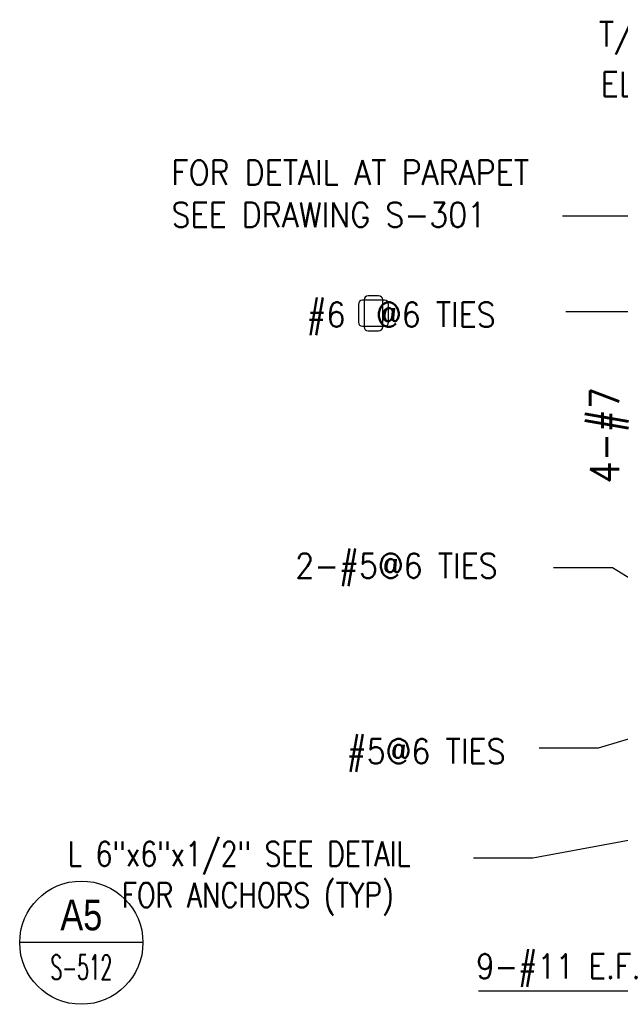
# Model space of a CAD drawing. Header units: inches. Extents: x -9715 to 32893, y -15613 to -1138.
# Tile 83 of 256: x 9272 to 9370, y -8841 to -8681. Entities that reach past the tile are written whole.
import ezdxf
from ezdxf.enums import TextEntityAlignment as Align

# ---------------------------------------------------------------- set-up
doc = ezdxf.new("R2010")
doc.units = ezdxf.units.IN
doc.header["$MEASUREMENT"] = 0
doc.layers.get('0').update_dxf_attribs({"color": 252})
for name, color, linetype in [('S-ANNO-DIMS', 2, 'Continuous'), ('S-ANNO-SYMB', 2, 'Continuous'), ('S-ANNO-TEXT', 2, 'Continuous'), ('S7', 2, 'Continuous'), ('S7R', 2, 'Continuous')]:
    doc.layers.add(name, color=color, linetype=linetype)
doc.styles.add('1-8', font='simplex', dxfattribs={"height": 4.5})
doc.styles.add('125', font='romans.shx', dxfattribs={"width": 0.8, "height": 2})
doc.styles.add('ROMANS', font='ROMANS.shx', dxfattribs={"width": 0.8})
doc.styles.add('TITTEXTL', font='swiss.ttf', dxfattribs={"width": 0.8})
doc.dimstyles.new('dim', dxfattribs={"dimscale": 48, "dimtxt": 12, "dimasz": 0.125, "dimexe": 0.0625, "dimexo": 0.0625, "dimgap": 0.0625, "dimtad": 1, "dimdec": 4, "dimzin": 3, "dimdsep": 46, "dimlunit": 4, "dimtxsty": '125', "dimcen": 0.125, "dimclrd": 1, "dimclre": 1, "dimclrt": 256, "dimadec": 0, "dimazin": 0, "dimtfac": 1, "dimtdec": 4, "dimtix": 1, "dimtofl": 0, "dimtmove": 2, "dimatfit": 3, "dimfxl": 6, "dimtvp": 0.5, "dimtolj": 1, "dimtzin": 3, "dimarcsym": 0})

# ---------------------------------------------------------------- blocks, each defined once
blk = doc.blocks.new('Anno_Section_A2')
at = {"color": 0, "linetype": 'ByBlock', "lineweight": -2}
blk.add_line((2.5, 0), (-2.5, 0), dxfattribs=at)
blk.add_circle((0, 0), 2.5, dxfattribs=at)
at = {"color": 0, "linetype": 'ByBlock', "lineweight": -2, "style": 'ROMANS', "width": 0.8}
blk.add_attdef('NUMBER', text='', height=1, dxfattribs=at).set_placement((0, 0.5), align=Align.CENTER)
blk.add_attdef('SHEET', text='', height=0.75, dxfattribs=at).set_placement((0, -0.5), align=Align.TOP_CENTER)

msp = doc.modelspace()

# ---------------------------------------------------------------- linework, layer by layer
at = {"layer": 'S-ANNO-TEXT', "ltscale": 20}
msp.add_lwpolyline([(9330.58317, -8726.1583), (9328.89571, -8726.1583, 0.414213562), (9328.22905, -8726.82497), (9328.22905, -8731.19476, 0.414213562), (9328.89571, -8731.86142), (9330.58317, -8731.86142, 0.414213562), (9331.24984, -8731.19476), (9331.24984, -8726.82497, 0.414213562)], format="xyb", close=True, dxfattribs=at)
at = {"layer": 'S7', "color": 1}
msp.add_line((9372.78178, -8713.25825), (9360.43317, -8713.25825), dxfattribs=at)
at = {"layer": 'S7R', "color": 1}
for p, q in [((9374.26133, -8728.75516), (9360.96779, -8728.75516)), ((9346.77472, -8838.92439), (9387.61941, -8838.92439))]:
    msp.add_line(p, q, dxfattribs=at)
at = {"layer": 'S7R', "color": 3}
msp.add_lwpolyline([(9331.53806, -8726.8752), (9327.9756, -8726.8752, 0.414213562), (9327.30894, -8727.54187), (9327.30894, -8730.42728, 0.414213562), (9327.9756, -8731.09395), (9331.53806, -8731.09395, 0.414213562), (9332.20473, -8730.42728), (9332.20473, -8727.54187, 0.414213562)], format="xyb", close=True, dxfattribs=at)

# ---------------------------------------------------------------- block references
at = {"layer": 'S-ANNO-SYMB'}
ref = msp.add_blockref('Anno_Section_A2', (9282.34658, -8831.08664), dxfattribs=dict(at, xscale=4, yscale=4, zscale=3.999999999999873))
ref.add_attrib('NUMBER', 'A5', dxfattribs={"layer": '0', "color": 0, "linetype": 'ByBlock', "lineweight": -2, "height": 5, "style": 'TITTEXTL', "width": 0.796875}).set_placement((9282.34658, -8829.08664, 83.33333), align=Align.CENTER)
ref.add_attrib('SHEET', 'S-512', dxfattribs={"layer": '0', "color": 0, "linetype": 'ByBlock', "lineweight": -2, "height": 4, "style": 'ROMANS', "width": 0.55}).set_placement((9282.34658, -8833.08664, 83.33333), align=Align.TOP_CENTER)

# ---------------------------------------------------------------- texts
at = {"layer": 'S-ANNO-TEXT', "ltscale": 20, "style": '125', "width": 0.9}
for s, height, p in [('T/PARAPET', 4, (9366.31886, -8685.69888)), ('EL 20\'-2"', 4, (9366.64573, -8693.80913)), ('FOR DETAIL AT PARAPET', 4.0000002, (9296.98124, -8708.15928)), ('SEE DRAWING S-301', 4.0000002, (9296.98124, -8715.01642)), ('#6  @6 TIES', 4.0000002, (9318.89241, -8731.21443)), ('2-#5@6 TIES', 4.0000002, (9317.0508, -8771.93361)), ('#5@6 TIES', 4, (9325.4258, -8802.04299)), ('9-#11 E.F.', 4, (9346.39973, -8836.92043))]:
    msp.add_text(s, height=height, dxfattribs=at).set_placement(p)
at = {"layer": 'S-ANNO-TEXT', "insert": (9280.13108, -8814.69834), "char_height": 4.0000002, "width": 87.6999823, "attachment_point": 1, "style": '125'}
msp.add_mtext('L 6"x6"x1/2" SEE DETAIL \\P    FOR ANCHORS (TYP)', dxfattribs=at)
at = {"layer": 'S7R', "color": 3, "style": '1-8', "width": 0.9}
msp.add_text('4-#7', height=4.666667, rotation=90, dxfattribs=at).set_placement((9369.60879, -8756.62111))

# ---------------------------------------------------------------- leaders
at = {"layer": 'S-ANNO-DIMS'}
for points in [[(9403.52566, -8791.83148), (9368.54129, -8770.28105), (9358.94472, -8770.28105)], [(9386.18191, -8781.1477), (9368.54129, -8770.28105), (9358.94472, -8770.28105)], [(9385.46316, -8793.69924), (9366.23787, -8799.56073), (9356.6413, -8799.56073)], [(9383.68191, -8812.19924), (9355.59004, -8817.37492), (9345.99347, -8817.37492)]]:
    msp.add_leader(points, dimstyle='dim', override={"dimscale": 32, "dimgap": 0.0625, "dimtad": 0}, dxfattribs=at)

doc.saveas('drawing.dxf')
